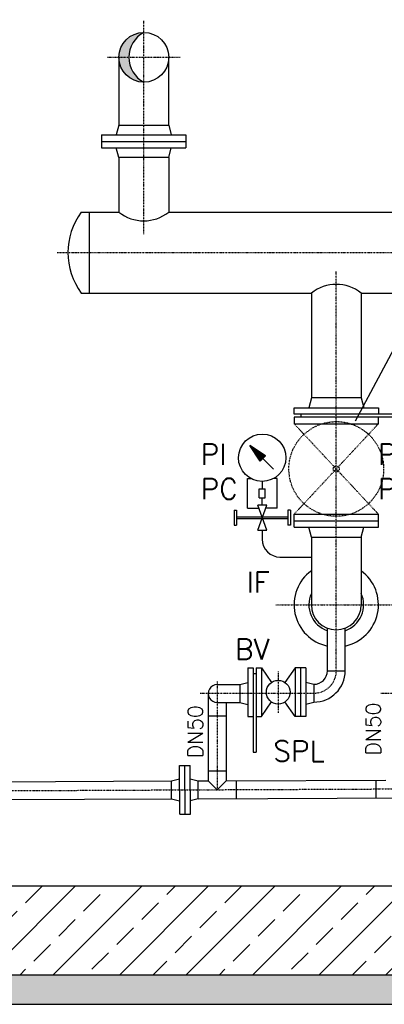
# Model space of a CAD drawing. Header units: millimetres. Extents: x -197187 to 231260338, y -45270 to 70505.
# Tile 62 of 85: x 74562 to 75793, y -34554 to -31227. Entities that reach past the tile are written whole.
import ezdxf

# ---------------------------------------------------------------- set-up
doc = ezdxf.new("R2010")
doc.units = ezdxf.units.MM
doc.header["$LTSCALE"] = 0.5
doc.linetypes.add('DASHDOT', pattern=[1, 0.5, -0.25, 0, -0.25])
for name, color, linetype in [('21', 7, 'Continuous'), ('41', 7, 'Continuous'), ('Beschriftung', 7, 'Continuous'), ('P-MU050ENTL', 7, 'Continuous'), ('P-MU150AUSL', 7, 'Continuous'), ('P-MU300AUSL', 7, 'Continuous')]:
    doc.layers.add(name, color=color, linetype=linetype)
doc.styles.add('ROMANS', font='ROMANS', dxfattribs={"height": 0.2})

msp = doc.modelspace()

# ---------------------------------------------------------------- hatches: boundary and pattern name
at = {"lineweight": 5}
h = msp.add_hatch(dxfattribs=at)
h.set_pattern_fill('ANSI33', color=256, scale=25)
h.set_pattern_definition([(45, (76826.18093517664, -31853.73249831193), (-112.2532015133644, 112.2532015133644), []), (45, (76938.43418517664, -31853.73249831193), (-112.2532015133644, 112.2532015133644), [79.375, -39.6875])])
h.paths.add_polyline_path([(71680.85854826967, -29433.81965384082), (71680.85854826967, -29253.74736641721), (81971.5033220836, -29253.7473664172), (81971.5033220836, -29433.81965384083), (77030.79109379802, -29433.81965384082), (77030.79109379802, -29954.48541023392), (76630.79109379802, -29954.48541023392), (76630.79109379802, -29433.81965384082)])
h.paths.add_polyline_path([(71830.79109379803, -29453.81965384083), (71850.79109379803, -29433.81965384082), (72060.79109379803, -29433.81965384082), (72080.79109379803, -29453.81965384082), (72080.79109379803, -34153.71763020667), (81580.79109379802, -34153.71763020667), (81580.79109379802, -29453.81965384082), (81600.791093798, -29433.81965384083), (81810.79109379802, -29433.81965384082), (81830.79109379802, -29453.81965384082), (81830.79109379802, -34453.71763020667), (71830.79109379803, -34453.71763020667)])
h = msp.add_hatch(color=256)
h.dxf.hatch_style = 1
h.paths.add_polyline_path([(74980.79109379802, -31269.56766900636, 0.4142135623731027), (74896.64113259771, -31353.71763020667, 0.4142135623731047), (74980.79109379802, -31437.86759140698, -0.5972885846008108)])
h = msp.add_hatch(dxfattribs=at)
h.set_pattern_fill('ANSI36', color=256, scale=10)
h.set_pattern_definition([(45, (76830.79109379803, -34503.71763020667), (16.83798022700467, 61.73926083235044), [79.375, -15.875, 0, -15.875])])
h.paths.add_polyline_path([(71630.79109379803, -34553.71763020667), (82030.79109379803, -34553.71763020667), (82030.79109379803, -34453.71763020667), (71630.79109379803, -34453.71763020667)])

# ---------------------------------------------------------------- linework, layer by layer
for radius, start, end in [(142.5000000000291, 126.1943660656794, 257.7851013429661), (142.5000000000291, 282.2148986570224, 53.80563393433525), (92.5000000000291, 155.4680288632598, 250.9771053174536), (92.5000000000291, 289.0228946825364, 24.53197113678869)]:
    msp.add_arc((75630.79109379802, -33203.71763020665), radius, start, end)
at = {"layer": '21', "linetype": 'Continuous', "ltscale": 10}
msp.add_line((72080.79109379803, -34153.71763020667), (81580.79109379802, -34153.71763020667), dxfattribs=at)
at = {"layer": '41', "linetype": 'Continuous', "ltscale": 10}
for p, q in [((71630.79109379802, -34453.71763020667), (82030.79109379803, -34453.71763020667)), ((71630.79109379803, -34553.71763020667), (82030.79109379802, -34553.71763020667))]:
    msp.add_line(p, q, dxfattribs=at)
at = {"layer": 'Beschriftung'}
msp.add_line((75695.64794373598, -32581.86885766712), (76408.20862826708, -31246.94067532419), dxfattribs=at)
at = {"layer": 'P-MU050ENTL', "linetype": 'Continuous', "ltscale": 10}
for p, q in [((75600.641093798, -33426.55537214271), (75600.64109379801, -33282.28103020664)), ((75660.941093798, -33426.55537214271), (75660.941093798, -33282.28103020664)), ((75331.791093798, -33416.6539721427), (75331.791093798, -33581.6539721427)), ((75331.791093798, -33416.6539721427), (75349.791093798, -33416.6539721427)), ((75349.791093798, -33416.6539721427), (75349.791093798, -33701.55537214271)), ((75359.791093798, -33437.1539721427), (75349.791093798, -33437.1539721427)), ((75359.791093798, -33416.6539721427), (75359.791093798, -33701.55537214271)), ((75359.791093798, -33416.6539721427), (75377.791093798, -33416.6539721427)), ((75377.791093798, -33416.6539721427), (75377.791093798, -33581.6539721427)), ((75377.791093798, -33416.6539721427), (75412.053793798, -33466.24477214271)), ((75491.791093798, -33416.6539721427), (75457.52839379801, -33466.24477214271)), ((75527.791093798, -33416.6539721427), (75491.791093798, -33416.6539721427)), ((75491.791093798, -33416.6539721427), (75491.791093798, -33581.6539721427)), ((75509.791093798, -33416.6539721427), (75509.791093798, -33581.6539721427)), ((75527.791093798, -33416.6539721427), (75527.791093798, -33581.6539721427)), ((75600.64109379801, -33426.55537214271), (75660.941093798, -33426.55537214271)), ((75304.791093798, -33473.4615721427), (75331.791093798, -33466.2268721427)), ((75527.791093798, -33465.17017214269), (75554.791093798, -33472.4050721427)), ((75198.64109379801, -33502.55537214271), (75198.69314939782, -33798.52035278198)), ((75228.791093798, -33473.4615721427), (75304.791093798, -33473.4615721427)), ((75304.791093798, -33473.4615721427), (75304.791093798, -33533.76217214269)), ((75554.791093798, -33472.4050721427), (75554.791093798, -33532.70557214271)), ((75228.791093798, -33533.76217214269), (75304.791093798, -33533.76217214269)), ((75258.941093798, -33533.76217214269), (75258.99314939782, -33798.247452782)), ((75304.791093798, -33533.76217214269), (75331.791093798, -33540.99687214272)), ((75377.791093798, -33581.6539721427), (75412.053693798, -33532.0631721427)), ((75491.791093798, -33581.6539721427), (75457.52849379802, -33532.0631721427)), ((75527.791093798, -33539.94047214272), (75554.791093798, -33532.70557214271)), ((75198.64109379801, -33578.55537214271), (75258.941093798, -33578.55537214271)), ((75331.791093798, -33581.6539721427), (75349.791093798, -33581.6539721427)), ((75359.791093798, -33581.6539721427), (75377.791093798, -33581.6539721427)), ((75527.791093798, -33581.6539721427), (75491.791093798, -33581.6539721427)), ((75349.791093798, -33701.55537214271), (75359.791093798, -33701.55537214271)), ((75101.33424939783, -33746.61035278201), (75137.33394939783, -33746.44745278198)), ((75102.08064939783, -33911.60865278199), (75101.33424939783, -33746.61035278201)), ((75120.08044939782, -33911.52715278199), (75119.33404939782, -33746.52885278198)), ((75138.08034939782, -33911.44575278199), (75137.33394939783, -33746.44745278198)), ((75198.69314939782, -33764.66995278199), (75258.99314939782, -33764.39705278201)), ((73847.49314939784, -33804.63440240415), (75074.57134939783, -33799.081952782)), ((75074.57134939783, -33799.081952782), (75101.53784939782, -33791.60985278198)), ((75074.84414939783, -33859.38125278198), (75074.57134939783, -33799.081952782)), ((75137.53754939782, -33791.44695278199), (75164.57034939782, -33798.67475278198)), ((75164.57034939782, -33798.67475278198), (75198.69314939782, -33798.52035278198)), ((75164.84314939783, -33858.974052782), (75164.57034939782, -33798.67475278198)), ((75198.69314939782, -33798.52035278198), (75228.84314939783, -33828.534152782)), ((75228.84314939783, -33828.534152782), (75258.99314939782, -33798.247452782)), ((75258.99314939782, -33798.247452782), (75798.69314939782, -33795.80535278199)), ((75292.84314939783, -33798.09435278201), (75292.84314939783, -33858.39485278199)), ((75764.82494939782, -33795.95865278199), (75764.82494939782, -33856.25925278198)), ((73847.49314939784, -33864.9350216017), (75074.84468555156, -33859.38139613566)), ((75074.84414939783, -33859.38125278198), (75101.87704939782, -33866.60915278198)), ((75164.84314939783, -33858.974052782), (75137.87674939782, -33866.44625278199)), ((75164.84314939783, -33858.974052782), (79124.98124939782, -33841.05491084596)), ((75102.08064939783, -33911.60865278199), (75138.08034939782, -33911.44575278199))]:
    msp.add_line(p, q, dxfattribs=at)
at = {"layer": 'P-MU050ENTL', "linetype": 'DASHDOT', "ltscale": 10}
for p, q in [((75434.791093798, -33429.1539721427), (75434.791093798, -33569.1539721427)), ((75228.791093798, -33462.40537214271), (75228.84314939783, -33828.534152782)), ((75170.791093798, -33502.55537214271), (75554.791093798, -33502.55537214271)), ((75780.791093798, -33502.55537214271), (76154.791093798, -33502.55537214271)), ((73847.49314939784, -33834.78464439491), (79248.85364939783, -33810.34401084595))]:
    msp.add_line(p, q, dxfattribs=at)
at = {"layer": 'P-MU050ENTL', "linetype": 'Continuous', "ltscale": 10}
msp.add_circle((75434.791093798, -33499.1539721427), 40.0000448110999, dxfattribs=at)
at = {"layer": 'P-MU050ENTL', "linetype": 'DASHDOT', "ltscale": 10}
msp.add_arc((75554.791093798, -33426.55537214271), 76, 270, 0, dxfattribs=at)
at = {"layer": 'P-MU050ENTL', "linetype": 'Continuous', "ltscale": 10}
for centre, radius, start, end in [((75554.791093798, -33426.55537214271), 45.85, 270, 0), ((75554.791093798, -33426.55537214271), 106.15, 270, 0), ((75228.77288314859, -33503.61187214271), 30.15030549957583, 89.96539444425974, 270.0346083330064)]:
    msp.add_arc(centre, radius, start, end, dxfattribs=at)
at = {"layer": 'P-MU150AUSL', "linetype": 'Continuous', "ltscale": 10}
for p, q in [((74896.64109379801, -31582.71755371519), (74887.79879379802, -31615.71755371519)), ((75064.94109379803, -31582.71755371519), (75073.78339379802, -31615.71755371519)), ((74838.29109379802, -31615.71755371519), (74838.29109379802, -31659.71755371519)), ((74838.29109379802, -31615.71755371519), (75123.29109379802, -31615.71755371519)), ((74838.29109379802, -31637.71755371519), (75123.29109379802, -31637.71755371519)), ((75123.29109379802, -31615.71755371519), (75123.29109379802, -31659.71755371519)), ((74838.29109379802, -31659.71755371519), (75123.29109379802, -31659.71755371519)), ((74896.64109379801, -31692.71755371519), (74887.79879379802, -31659.71755371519)), ((75064.94109379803, -31692.71755371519), (75073.78339379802, -31659.71755371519)), ((75064.94109379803, -31692.71755371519), (74896.64109379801, -31692.71755371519)), ((74896.64109379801, -31692.71755371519), (74896.64109379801, -31877.21763020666)), ((75064.94109379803, -31692.71755371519), (75064.94109379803, -31877.21763020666)), ((74769.90145620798, -31877.21763020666), (74896.64109379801, -31877.21763020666)), ((74796.64107348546, -31877.21763020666), (74796.64107348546, -32150.21763020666)), ((75064.94109379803, -31877.21763020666), (77616.64113753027, -31877.21763020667)), ((74769.90146406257, -32150.21763020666), (75546.64109379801, -32150.21763020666)), ((75546.641093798, -32150.21763020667), (75546.64109379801, -32504.71763020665)), ((75714.941093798, -32150.21763020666), (75714.941093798, -32504.71763020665)), ((75714.941093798, -32150.21763020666), (76146.64109379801, -32150.21763020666)), ((75546.64109379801, -32504.71763020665), (75537.798793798, -32537.71763020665)), ((75714.941093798, -32504.71763020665), (75546.64109379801, -32504.71763020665)), ((75714.941093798, -32504.71763020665), (75723.78339379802, -32537.71763020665)), ((75510.791093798, -32559.71763020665), (75510.791093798, -32569.71763020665)), ((75957.291093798, -32559.71763020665), (75773.291093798, -32559.71763020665)), ((75957.291093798, -32569.71763020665), (75773.291093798, -32569.71763020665)), ((75391.870693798, -32700.87663020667), (75338.416593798, -32665.24063020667)), ((75418.42109379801, -32745.24513020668), (75338.416593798, -32665.24063020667)), ((75374.052593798, -32718.69473020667), (75338.416593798, -32665.24063020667)), ((75382.717293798, -32710.03003020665), (75340.57629379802, -32667.88903020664)), ((75383.939193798, -32708.80823020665), (75344.28159379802, -32669.15063020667)), ((75381.49539379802, -32711.25193020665), (75344.28159379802, -32674.03813020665)), ((75380.27349379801, -32712.47383020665), (75349.169093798, -32681.36943020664)), ((75385.160993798, -32707.58633020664), (75351.61309379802, -32674.03823020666)), ((75379.05159379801, -32713.69573020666), (75354.05669379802, -32688.70083020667)), ((75377.829693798, -32714.91763020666), (75358.944293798, -32696.03223020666)), ((75386.382893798, -32706.36443020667), (75358.94439379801, -32678.92583020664)), ((75381.49539379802, -32711.25193020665), (75359.37399379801, -32689.13053020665)), ((75385.160993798, -32707.58633020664), (75362.116793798, -32684.54203020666)), ((75376.607793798, -32716.13953020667), (75363.83189379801, -32703.36363020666)), ((75387.604793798, -32705.14253020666), (75366.27529379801, -32683.81313020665)), ((75388.82669379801, -32703.92063020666), (75373.606593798, -32688.70063020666)), ((75388.82669379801, -32703.92063020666), (75373.606593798, -32688.70063020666)), ((75374.052593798, -32718.69473020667), (75391.870693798, -32700.87663020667)), ((75390.04859379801, -32702.69883020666), (75380.93789379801, -32693.58813020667)), ((75391.27039379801, -32701.47693020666), (75388.26919379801, -32698.47563020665)), ((75375.385893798, -32717.36143020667), (75368.719393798, -32710.69493020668)), ((75330.791093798, -32876.76763020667), (75330.791093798, -32776.76763020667)), ((75330.791093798, -32776.76763020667), (75342.061293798, -32776.76763020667)), ((75380.791093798, -32786.76763020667), (75380.791093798, -32811.76763020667)), ((75430.791093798, -32776.76763020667), (75419.520893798, -32776.76763020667)), ((75430.791093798, -32876.76763020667), (75430.791093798, -32776.76763020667)), ((75370.791093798, -32811.76763020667), (75390.791093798, -32811.76763020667)), ((75370.791093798, -32841.76763020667), (75370.791093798, -32811.76763020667)), ((75390.791093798, -32841.76763020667), (75390.791093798, -32811.76763020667)), ((75395.791093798, -32951.76763020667), (75365.790993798, -32866.76763020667)), ((75395.791093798, -32866.76763020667), (75365.791093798, -32866.76763020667)), ((75365.791093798, -32951.76763020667), (75395.791593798, -32866.76763020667)), ((75370.791093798, -32841.76763020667), (75390.791093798, -32841.76763020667)), ((75380.791093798, -32866.76763020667), (75380.791093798, -32841.76763020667)), ((75285.791093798, -32884.26763020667), (75293.791093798, -32884.26763020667)), ((75285.791093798, -32884.26763020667), (75285.791093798, -32934.26763020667)), ((75293.791093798, -32884.26763020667), (75293.791093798, -32934.26763020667)), ((75330.791093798, -32876.76763020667), (75369.320493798, -32876.76763020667)), ((75430.791093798, -32876.76763020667), (75392.261693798, -32876.76763020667)), ((75467.791093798, -32884.26763020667), (75467.791093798, -32934.26763020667)), ((75475.791093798, -32884.26763020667), (75467.791093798, -32884.26763020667)), ((75475.791093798, -32884.26763020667), (75475.791093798, -32934.26763020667)), ((75488.291093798, -32897.71763020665), (75773.291093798, -32897.71763020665)), ((75488.291093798, -32941.71763020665), (75488.291093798, -32897.71763020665)), ((75773.291093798, -32941.71763020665), (75773.291093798, -32897.71763020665)), ((75285.791093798, -32934.26763020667), (75293.791093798, -32934.26763020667)), ((75293.791093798, -32906.26763020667), (75379.732193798, -32906.26763020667)), ((75293.791093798, -32912.26763020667), (75379.73249379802, -32912.26763020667)), ((75381.849893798, -32912.26763020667), (75467.791093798, -32912.26763020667)), ((75381.85019379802, -32906.26763020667), (75467.791093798, -32906.26763020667)), ((75475.791093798, -32934.26763020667), (75467.791093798, -32934.26763020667)), ((75488.291093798, -32919.71763020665), (75773.291093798, -32919.71763020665)), ((75365.791093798, -32951.76763020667), (75395.791093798, -32951.76763020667)), ((75380.791093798, -32951.76763020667), (75380.791093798, -32982.37243020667)), ((75488.291093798, -32941.71763020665), (75773.291093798, -32941.71763020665)), ((75546.64109379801, -32974.71763020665), (75537.798793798, -32941.71763020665)), ((75714.941093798, -32974.71763020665), (75723.78339379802, -32941.71763020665)), ((75546.64109379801, -32974.71763020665), (75714.941093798, -32974.71763020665)), ((75546.64109379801, -32974.71763020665), (75546.64109379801, -33203.71763020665)), ((75714.941093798, -32974.71763020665), (75714.941093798, -33203.71763020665)), ((75440.791093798, -33042.37243020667), (75546.64109379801, -33042.37243020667))]:
    msp.add_line(p, q, dxfattribs=at)
at = {"layer": 'P-MU150AUSL', "linetype": 'DASHDOT', "ltscale": 10}
for p, q in [((75630.79109379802, -33426.55537214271), (75630.791093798, -32077.8253982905)), ((75488.291093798, -32591.71763020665), (75630.791093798, -32744.71763020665)), ((75773.291093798, -32591.71763020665), (75630.791093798, -32744.7177158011)), ((75488.291093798, -32897.71763020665), (75630.791093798, -32744.71765948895)), ((75773.291093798, -32897.71763020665), (75630.791093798, -32744.71788924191)), ((75426.95859379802, -33203.71763020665), (75824.086393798, -33203.71763020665))]:
    msp.add_line(p, q, dxfattribs=at)
at = {"layer": 'P-MU150AUSL', "linetype": 'Continuous', "ltscale": 10}
msp.add_lwpolyline([(74896.64101437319, -31353.71763020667), (74896.64103596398, -31582.71756161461), (75064.94115163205, -31582.71754581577), (75064.94105499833, -31353.71761440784)], dxfattribs=at)
for points in [[(75488.291093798, -32537.71763020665), (75773.291093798, -32537.71763020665), (75773.291093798, -32559.71763020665), (75488.291093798, -32559.71763020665)], [(75488.291093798, -32591.71763020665), (75773.291093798, -32591.71763020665), (75773.291093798, -32569.71763020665), (75488.291093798, -32569.71763020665)]]:
    msp.add_lwpolyline(points, close=True, dxfattribs=at)
msp.add_circle((74980.79109379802, -31353.71763020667), 84.1499612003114, dxfattribs=at)
at = {"layer": 'P-MU150AUSL', "linetype": 'DASHDOT', "ltscale": 10}
for radius in [160, 10]:
    msp.add_circle((75630.791093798, -32744.71788924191), radius, dxfattribs=at)
at = {"layer": 'P-MU150AUSL', "linetype": 'Continuous', "ltscale": 10}
for centre, radius, start, end in [((75026.1034909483, -31353.71763020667), 95.57420836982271, 118.3012200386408, 241.6987799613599), ((74953.80995291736, -32013.71762491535), 229.0296568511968, 143.4165709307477, 216.5834323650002), ((74980.79109379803, -31769.74192364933), 136.5000000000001, 231.940205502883, 308.0597944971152), ((75630.791093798, -32257.69333676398), 136.4999999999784, 51.94020550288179, 128.0597944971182), ((75380.791093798, -32706.76763020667), 79.99999999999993, 89.62431388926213, 89.6242805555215), ((75440.791093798, -32982.37243020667), 60, 180, 270), ((75630.791093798, -33203.71763020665), 84.15, 180, 0)]:
    msp.add_arc(centre, radius, start, end, dxfattribs=at)
at = {"layer": 'P-MU300AUSL', "linetype": 'DASHDOT', "ltscale": 10}
for p, q in [((74980.79109379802, -31951.06042150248), (74980.79109379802, -31230.79385056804)), ((74857.86731415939, -31353.71763020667), (75103.71487343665, -31353.71763020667)), ((74688.07653912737, -32013.71763020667), (81312.35714202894, -32013.7176302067))]:
    msp.add_line(p, q, dxfattribs=at)

# ---------------------------------------------------------------- texts
at = {"layer": 'P-MU050ENTL', "linetype": 'Continuous', "ltscale": 10, "style": 'ROMANS'}
for s, p in [('BV', (75288.37039379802, -33388.84083020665)), ('SPL', (75417.91699379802, -33732.95977214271))]:
    msp.add_text(s, height=70, dxfattribs=at).set_placement(p)
for p in [(75179.928393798, -33721.07767214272), (75780.791093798, -33712.40537214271)]:
    msp.add_text('DN50', height=50, rotation=90, dxfattribs=at).set_placement(p)
at = {"layer": 'P-MU150AUSL', "linetype": 'Continuous', "ltscale": 10, "style": 'ROMANS'}
msp.add_text('IF', height=70, dxfattribs=at).set_placement((75327.64419379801, -33162.71313020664))
at = {"layer": 'P-MU150AUSL', "char_height": 70, "width": 136.9186404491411, "attachment_point": 1, "style": 'ROMANS'}
for insert in [(75172.33155765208, -32660.31684917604), (75771.80672856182, -32660.31512912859)]:
    msp.add_mtext('PI\\PPC', dxfattribs=dict(at, insert=insert))

doc.saveas('drawing.dxf')
